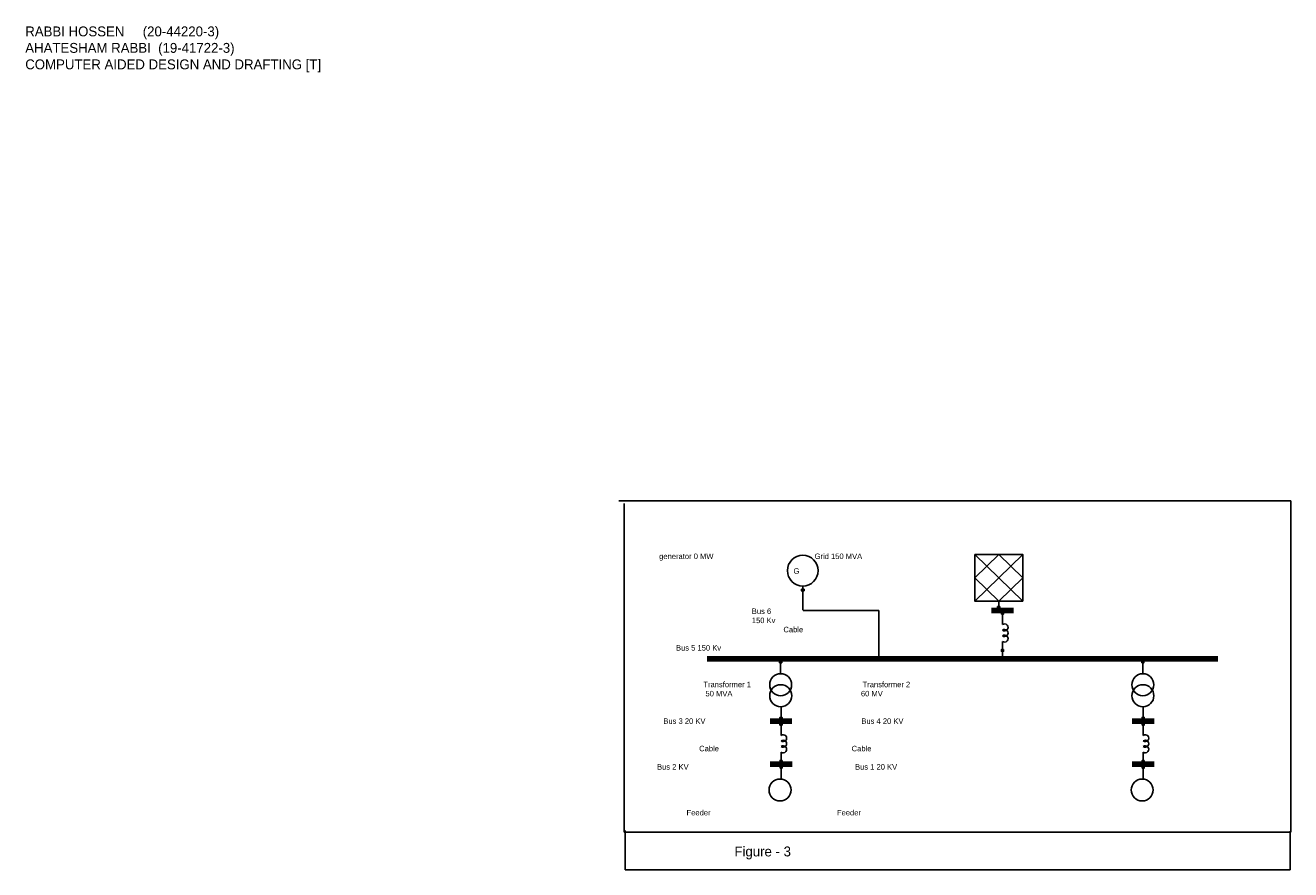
# Model space of a CAD drawing. Header units: millimetres. Extents: x 1123 to 2161, y 1454 to 1838.
# Tile 1 of 2: x 1123 to 1699, y 1454 to 1838. Entities that reach past the tile are written whole.
import ezdxf

# ---------------------------------------------------------------- set-up
doc = ezdxf.new("R2010")
doc.units = ezdxf.units.MM

# ---------------------------------------------------------------- blocks, each defined once
blk = doc.blocks.new('Inductor')
at = {"color": 7}
for p, q in [((0, 0), (0.05, 0)), ((0.35, 0), (0.4, 0))]:
    blk.add_line(p, q, dxfattribs=at)
for centre in [(0.1, 0.0375), (0.2, 0.0375), (0.3, 0.0375)]:
    blk.add_arc(centre, 0.0625, 323.1301, 216.8699, dxfattribs=at)

msp = doc.modelspace()

# ---------------------------------------------------------------- linework, layer by layer
at = {"lineweight": -3}
for p, q in [((1393.13, 1621.98), (1699.08, 1621.98)), ((1395.51, 1471.19), (1395.51, 1620.71)), ((1699.08, 1621.98), (1699.08, 1471.19)), ((1477.54, 1581.07), (1476.22, 1581.07)), ((1476.24, 1581.04), (1476.24, 1581.79)), ((1476.24, 1581.79), (1477.54, 1581.79)), ((1476.89, 1581.79), (1476.89, 1583.21)), ((1476.89, 1572.17), (1476.89, 1581.03)), ((1477.54, 1581.79), (1477.54, 1581.06)), ((1511.52, 1572.14), (1477.11, 1572.14)), ((1511.52, 1550), (1511.52, 1572.14)), ((1567.83, 1553.51), (1567.83, 1550)), ((1699.08, 1471.19), (1395.51, 1471.19)), ((1396.06, 1471.91), (1396.06, 1454.09)), ((1698.9, 1454.09), (1698.9, 1471.66)), ((1396.06, 1454.09), (1698.9, 1454.09))]:
    msp.add_line(p, q, dxfattribs=at)
for p, q in [((1555.21, 1586.98), (1566.12, 1597.6)), ((1555.21, 1576.36), (1577.04, 1597.6)), ((1577.04, 1576.36), (1555.21, 1597.6)), ((1566.12, 1597.6), (1577.04, 1586.98)), ((1566.12, 1576.36), (1555.21, 1586.98)), ((1577.04, 1586.98), (1566.12, 1576.36)), ((1566.12, 1576.36), (1566.12, 1573.86)), ((1566.12, 1573.08), (1566.12, 1572.08)), ((1567.8, 1571.08), (1567.8, 1572.08)), ((1567.81, 1566.9), (1567.81, 1570.35)), ((1567.81, 1556.74), (1567.81, 1554.24)), ((1466.8, 1549), (1466.8, 1550)), ((1466.82, 1543.27), (1466.82, 1548.27)), ((1631.72, 1549), (1631.72, 1550)), ((1631.74, 1543.27), (1631.74, 1548.27)), ((1466.98, 1528.45), (1466.98, 1523.45)), ((1631.9, 1528.45), (1631.9, 1523.45)), ((1466.98, 1522.67), (1466.98, 1521.67)), ((1466.98, 1520.67), (1466.98, 1521.67)), ((1631.9, 1522.67), (1631.9, 1521.67)), ((1631.9, 1520.67), (1631.9, 1521.67)), ((1467, 1516.5), (1467, 1519.94)), ((1631.92, 1516.5), (1631.92, 1519.94)), ((1467, 1506.34), (1467, 1503.84)), ((1631.92, 1506.34), (1631.92, 1503.84)), ((1467.01, 1503.1), (1467.01, 1502.1)), ((1467.01, 1501.1), (1467.01, 1502.1)), ((1467.03, 1495.36), (1467.03, 1500.36)), ((1631.94, 1503.1), (1631.94, 1502.1)), ((1631.94, 1501.1), (1631.94, 1502.1)), ((1631.95, 1495.36), (1631.95, 1500.36))]:
    msp.add_line(p, q)
at = {"lineweight": 211}
for p, q in [((1567.8, 1572.08), (1562.8, 1572.08)), ((1567.8, 1572.08), (1572.8, 1572.08)), ((1466.98, 1521.67), (1461.98, 1521.67)), ((1466.98, 1521.67), (1471.98, 1521.67)), ((1631.9, 1521.67), (1626.9, 1521.67)), ((1631.9, 1521.67), (1636.9, 1521.67)), ((1467.01, 1502.1), (1462.01, 1502.1)), ((1467.01, 1502.1), (1472.01, 1502.1)), ((1631.94, 1502.1), (1626.94, 1502.1)), ((1631.94, 1502.1), (1636.94, 1502.1))]:
    msp.add_line(p, q, dxfattribs=at)
at = {"lineweight": 200}
msp.add_line((1665.89, 1550), (1433.34, 1550), dxfattribs=at)
for points in [[(1555.21, 1597.6), (1577.04, 1597.6), (1577.04, 1576.36), (1555.21, 1576.36)], [(1565.63, 1573.08), (1566.61, 1573.08), (1566.61, 1573.84), (1565.63, 1573.84)], [(1567.31, 1570.33), (1568.29, 1570.33), (1568.29, 1571.08), (1567.31, 1571.08)], [(1568.32, 1554.26), (1567.34, 1554.26), (1567.34, 1553.51), (1568.32, 1553.51)], [(1466.31, 1548.25), (1467.29, 1548.25), (1467.29, 1549), (1466.31, 1549)], [(1631.23, 1548.25), (1632.21, 1548.25), (1632.21, 1549), (1631.23, 1549)], [(1466.49, 1522.67), (1467.47, 1522.67), (1467.47, 1523.43), (1466.49, 1523.43)], [(1631.41, 1522.67), (1632.39, 1522.67), (1632.39, 1523.43), (1631.41, 1523.43)], [(1466.49, 1519.92), (1467.47, 1519.92), (1467.47, 1520.67), (1466.49, 1520.67)], [(1631.41, 1519.92), (1632.39, 1519.92), (1632.39, 1520.67), (1631.41, 1520.67)], [(1467.5, 1503.85), (1466.53, 1503.85), (1466.53, 1503.1), (1467.5, 1503.1)], [(1466.53, 1500.35), (1467.5, 1500.35), (1467.5, 1501.1), (1466.53, 1501.1)], [(1632.42, 1503.85), (1631.45, 1503.85), (1631.45, 1503.1), (1632.42, 1503.1)], [(1631.45, 1500.35), (1632.42, 1500.35), (1632.42, 1501.1), (1631.45, 1501.1)]]:
    msp.add_lwpolyline(points, close=True)
for centre, radius in [((1476.89, 1590.21), 7), ((1466.82, 1538.27), 5), ((1631.74, 1538.27), 5), ((1466.85, 1533.27), 5), ((1631.77, 1533.27), 5), ((1466.53, 1490.36), 5), ((1631.45, 1490.36), 5)]:
    msp.add_circle(centre, radius)

# ---------------------------------------------------------------- block references
at = {"xscale": 25.40000000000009, "yscale": 25.40000000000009, "zscale": 25.4, "rotation": 270}
for p in [(1567.81, 1566.9), (1467, 1516.5), (1631.92, 1516.5)]:
    msp.add_blockref('Inductor', p, dxfattribs=at)

# ---------------------------------------------------------------- texts
at = {"lineweight": -3, "attachment_point": 1}
for s, insert, char_height, width in [('RABBI HOSSEN     (20-44220-3)\\PAHATESHAM RABBI  (19-41722-3)\\PCOMPUTER AIDED DESIGN AND DRAFTING [T]', (1122.82, 1837.92), 4.5, 342.8196), ('\\P\\P\\P\\P\\P\\P\\P             \\P          generator 0 MW                                                Grid 150 MVA\\P\\P\\P\\P\\P\\P                                                      Bus 6^J                                                      150 Kv\\P                                                                     Cable\\P                    \\P                  Bus 5 150 Kv\\P\\P\\P\\P                               Transformer 1                                                     Transformer 2\\P                                50 MVA                                                             60 MV\\P\\P\\P            Bus 3 20 KV                                                                          Bus 4 20 KV\\P\\P\\P                             Cable                                                               Cable\\P\\P         Bus 2 KV                                                                               Bus 1 20 KV\\P\\P\\P\\P\\P                       Feeder                                                            Feeder   \\P          \\P\\P\\P                                            {\\H1.8x; Figure - 3}', (1401.89, 1631.33), 2.5, 292.7877)]:
    msp.add_mtext(s, dxfattribs=dict(at, insert=insert, char_height=char_height, width=width))
at = {"insert": (1470.78, 1595.44), "char_height": 2.5, "width": 12.4897, "attachment_point": 1}
msp.add_mtext('\\P  G', dxfattribs=at)

doc.saveas('drawing.dxf')
